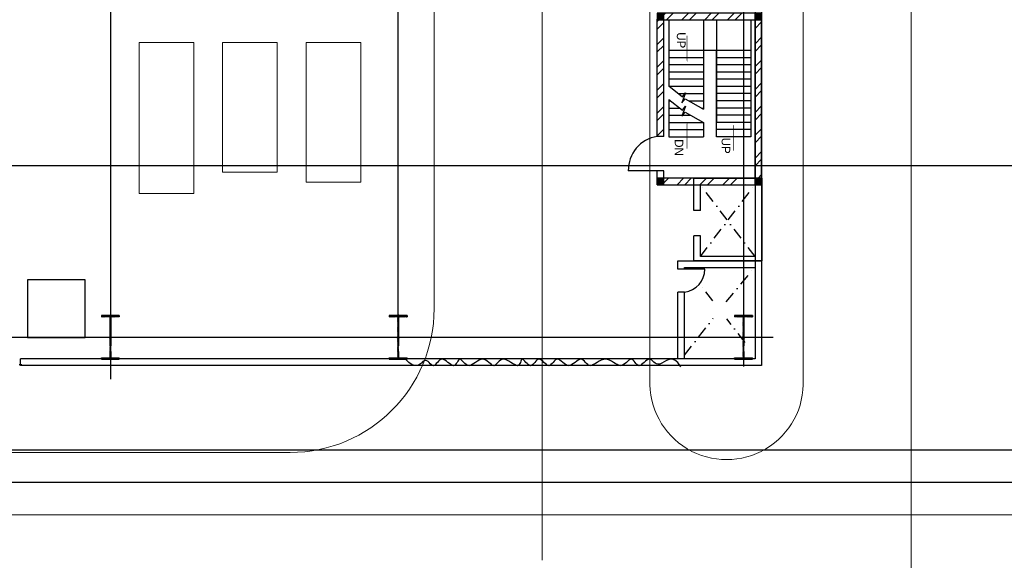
# Model space of a CAD drawing. Extents: x 18893 to 3351893, y -610358 to 406739.
# Tile 111 of 256: x 2141935 to 2176146, y -21115 to -2318. Entities that reach past the tile are written whole.
import ezdxf

# ---------------------------------------------------------------- set-up
doc = ezdxf.new("R2010")
doc.units = 0
doc.header["$LTSCALE"] = 800
doc.header["$MEASUREMENT"] = 0
for name, pattern in [('CENTER', [2, 1.25, -0.25, 0.25, -0.25]), ('CONTINOUS', [0]), ('DASHDOT', [1, 0.5, -0.25, 0, -0.25]), ('PHANTOM', [2.5, 1.25, -0.25, 0.25, -0.25, 0.25, -0.25])]:
    doc.linetypes.add(name, pattern=pattern)
doc.layers.get('0').update_dxf_attribs({"linetype": 'CONTINUOUS'})
for name, color, linetype in [('CENTER', 2, 'CENTER'), ('COL', 1, 'CENTER'), ('EQP0', 1, 'CONTINUOUS'), ('GRID', 8, 'CENTER'), ('grid-20m', 53, 'CONTINUOUS'), ('HATCH', 9, 'CONTINUOUS'), ('KEY PLAN', 251, 'CONTINUOUS'), ('PIPE', 1, 'CONTINUOUS'), ('REV3', 2, 'CONTINUOUS'), ('WALL', 6, 'CONTINUOUS')]:
    doc.layers.add(name, color=color, linetype=linetype)
doc.layers.add('DIM', color=4, linetype='CONTINUOUS', lineweight=13)
doc.styles.add('HTX11', font='O8111901')
pattern_1 = [(45, (-124552.498, -214992.06), (22.097087, -22.097087), [])]
pattern_2 = [(45, (200, 0), (-397.748, 397.748), []), (45, (465.17, 0), (-397.748, 397.748), [])]
pattern_3 = [(45, (-121152.498, -214992.06), (22.097087, -22.097087), [])]
pattern_4 = [(45, (-121152.498, -220725.06), (22.097087, -22.097087), [])]
pattern_5 = [(45, (-124552.498, -220725.06), (22.097087, -22.097087), [])]

# ---------------------------------------------------------------- blocks, each defined once
blk = doc.blocks.new('A$C12696E3D')
at = {"layer": 'REV3', "linetype": 'Continuous'}
h = blk.add_hatch(dxfattribs=at)
h.set_pattern_fill('ANSI31', color=256, scale=250, angle=90, style=0)
h.set_pattern_definition(pattern_1)
h.paths.add_polyline_path([(230, 5963), (230, 5848), (0, 5848), (0, 5963)])
h = blk.add_hatch(dxfattribs=at)
h.set_pattern_fill('ANSI31', color=256, scale=250, angle=90, style=0)
h.set_pattern_definition(pattern_1)
h.paths.add_polyline_path([(230, 5848), (230, 5733), (0, 5733), (0, 5848)])
h = blk.add_hatch(dxfattribs=at)
h.set_pattern_fill('ANSI32', color=9, scale=1500, style=0)
h.set_pattern_definition(pattern_2)
h.paths.add_polyline_path([(3630, 5733), (540, 5733), (540, 5963), (3630, 5963)])
h = blk.add_hatch(dxfattribs=at)
h.set_pattern_fill('ANSI31', color=256, scale=250, angle=90, style=0)
h.set_pattern_definition(pattern_3)
h.paths.add_polyline_path([(3630, 5963), (3630, 5848), (3400, 5848), (3400, 5963)])
h = blk.add_hatch(dxfattribs=at)
h.set_pattern_fill('ANSI31', color=256, scale=250, angle=90, style=0)
h.set_pattern_definition(pattern_3)
h.paths.add_polyline_path([(3630, 5848), (3630, 5733), (3400, 5733), (3400, 5848)])
h = blk.add_hatch(dxfattribs=at)
h.set_pattern_fill('ANSI32', color=9, scale=1500, style=0)
h.paths.add_polyline_path([(230, 5733), (230, 213), (0, 213), (0, 5733)])
h = blk.add_hatch(dxfattribs=at)
h.set_pattern_fill('ANSI32', color=9, scale=1500, style=0)
h.set_pattern_definition(pattern_2)
h.paths.add_polyline_path([(3630, 4284), (3630, 213), (3400, 213), (3399, 4284)])
h = blk.add_hatch(dxfattribs=at)
h.set_pattern_fill('ANSI31', color=256, scale=250, angle=90, style=0)
h.set_pattern_definition(pattern_5)
h.paths.add_polyline_path([(230, 230), (230, 115), (0, 115), (0, 230)])
h = blk.add_hatch(dxfattribs=at)
h.set_pattern_fill('ANSI31', color=256, scale=250, angle=90, style=0)
h.set_pattern_definition(pattern_5)
h.paths.add_polyline_path([(230, 115), (230, 0), (0, 0), (0, 115)])
h = blk.add_hatch(dxfattribs=at)
h.set_pattern_fill('ANSI32', color=9, scale=1500, style=0)
h.set_pattern_definition(pattern_2)
h.paths.add_polyline_path([(3630, 0), (430, 0), (430, 230), (3630, 230)])
h = blk.add_hatch(dxfattribs=at)
h.set_pattern_fill('ANSI31', color=256, scale=250, angle=90, style=0)
h.set_pattern_definition(pattern_4)
h.paths.add_polyline_path([(3630, 230), (3630, 115), (3400, 115), (3400, 230)])
h = blk.add_hatch(dxfattribs=at)
h.set_pattern_fill('ANSI31', color=256, scale=250, angle=90, style=0)
h.set_pattern_definition(pattern_4)
h.paths.add_polyline_path([(3630, 115), (3630, 0), (3400, 0), (3400, 115)])
for p, q in [((230, 5963), (0, 5963)), ((3630, 5963), (3400, 5963)), ((230, 5733), (0, 5733)), ((3630, 5733), (3400, 5733)), ((230, 230), (0, 230)), ((230, 0), (0, 0)), ((3630, 230), (3400, 230)), ((3630, 0), (3400, 0))]:
    blk.add_line(p, q, dxfattribs=at)
at = {"layer": 'REV3', "linetype": 'Continuous', "flags": 128}
for points in [[(983, 3863, 0, 150, 0), (983, 4218, 25, 25, 0), (983, 4776, 25, 25, 0)], [(2590, 3798, 0, 150, 0), (2590, 4153, 25, 25, 0), (2590, 4711, 25, 25, 0)], [(2590, 1696, 0, 150, 0), (2590, 1341, 25, 25, 0), (2590, 783, 25, 25, 0)]]:
    blk.add_lwpolyline(points, format="xyseb", dxfattribs=at)
at = {"layer": 'WALL'}
for p, q in [((3400, 5484), (4633, 5484)), ((372, 230), (372, 4298)), ((372, 4298), (1572, 4298)), ((2022, 3798), (2022, 4298)), ((3222, 4298), (2022, 4298)), ((3222, 3000), (3222, 4298)), ((3400, 4284), (3630, 4284)), ((372, 4048), (1572, 4048)), ((372, 3798), (1572, 3798)), ((1572, 230), (1572, 3798)), ((3222, 4048), (2022, 4048)), ((3222, 3798), (2022, 3798)), ((372, 3548), (1572, 3548)), ((3222, 3548), (2472, 3548)), ((372, 3298), (1572, 3298)), ((2022, 230), (2022, 3333)), ((2085, 3298), (2022, 3298)), ((3222, 3298), (2844, 3298)), ((372, 3048), (1572, 3048)), ((372, 2798), (1572, 2798)), ((2535, 3048), (2022, 3048)), ((2889, 2798), (2022, 2798)), ((3222, 3048), (3161, 3048)), ((372, 2548), (1572, 2548)), ((2022, 2548), (3222, 2548)), ((3222, 230), (3222, 2535)), ((372, 2298), (1572, 2298)), ((2022, 2298), (3222, 2298)), ((372, 2048), (1572, 2048)), ((372, 1798), (1572, 1798)), ((2022, 2048), (3222, 2048)), ((2022, 1798), (3222, 1798)), ((372, 1548), (1572, 1548)), ((2022, 1548), (3222, 1548)), ((372, 1298), (1572, 1298)), ((1572, 1298), (2022, 1298)), ((2022, 1298), (3222, 1298))]:
    blk.add_line(p, q, dxfattribs=at)
for points in [[(0, 5963), (0, 0)], [(230, 5963), (230, 0)], [(3400, 5963), (3400, 5484)], [(3630, 5963), (3630, 5484)], [(1572, 4298), (1572, 1298)], [(3399, 4284), (3400, 213)], [(3630, 4284), (3630, 213)], [(3226, 2997), (2754, 3369), (2643, 3229), (2769, 3585), (2658, 3445), (2022, 3798)], [(3226, 2532), (2754, 2904), (2643, 2764), (2769, 3120), (2658, 2980), (2022, 3333)], [(3400, 574), (3400, 0)], [(3630, 574), (3630, 213)]]:
    blk.add_lwpolyline(points, dxfattribs=at)
for points in [[(0, 5963), (0, 5733), (3630, 5733), (3630, 5963)], [(3630, 0), (3630, 230), (0, 230), (0, 0)]]:
    blk.add_lwpolyline(points, close=True, dxfattribs=at)
blk.add_arc((3447, 5456), 1186, 278.8623, 1.3701, dxfattribs=at)
at = {"layer": 'WALL', "style": 'HTX11'}
for s, p in [('UP', (1392, 4329)), ('DN', (3019, 4382)), ('UP', (2946, 663))]:
    blk.add_text(s, height=300, rotation=90, dxfattribs=at).set_placement(p)
blk = doc.blocks.new('A$C1C927E47')
at = {"layer": 'COL'}
h = blk.add_hatch(dxfattribs=at)
h.set_pattern_fill('ANSI31', color=256, scale=100, style=0)
h.paths.add_polyline_path([(16, 0), (0, 0), (0, -710), (16, -710)])
h.paths.add_polyline_path([(16, 710), (0, 710), (0, 0), (16, 0)])
h.paths.add_polyline_path([(0, 710), (-16, 710), (-16, 0), (0, 0)])
h.paths.add_polyline_path([(0, 0), (-16, 0), (-16, -710), (0, -710)])
h.paths.add_polyline_path([(-310, -710), (-310, -760), (0, -760), (0, -710)])
h.paths.add_polyline_path([(310, -760), (310, -710), (0, -710), (0, -760)])
h.paths.add_polyline_path([(310, 710), (310, 760), (0, 760), (0, 710)])
h.paths.add_polyline_path([(-310, 760), (-310, 710), (0, 710), (0, 760)])
for p, q in [((310, 760), (-310, 760)), ((-310, 760), (-310, 710)), ((310, 710), (-310, 710)), ((-16, -710), (-16, 710)), ((16, -710), (16, 710)), ((310, 760), (310, 710)), ((-310, -710), (310, -710)), ((-310, -760), (-310, -710)), ((-310, -760), (310, -760)), ((310, -760), (310, -710))]:
    blk.add_line(p, q, dxfattribs=at)
at = {"layer": 'COL', "color": 2}
for p, q in [((0, -792), (0, 792)), ((44, 0), (-44, 0))]:
    blk.add_line(p, q, dxfattribs=at)

msp = doc.modelspace()

# ---------------------------------------------------------------- linework, layer by layer
at = {"color": 8, "linetype": 'CENTER', "ltscale": 5000}
for p, q in [((2039062.75, -17277.67), (2201338.64, -17277.67)), ((2039062.75, -18402.67), (2201338.64, -18402.67))]:
    msp.add_line(p, q, dxfattribs=at)
at = {"layer": 'CENTER', "linetype": 'DASHDOT'}
for p, q in [((2167484.97, -10555.1), (2165584.97, -8055.1)), ((2165584.97, -10555.1), (2167484.97, -8055.1)), ((2166477.43, -12127.14), (2167484.97, -10930.1)), ((2166017.75, -12095.24), (2165557.67, -11502.77)), ((2165034.97, -13984.67), (2166034.58, -12697.42)), ((2167143.97, -13545.55), (2166499.7, -12715.88))]:
    msp.add_line(p, q, dxfattribs=at)
at = {"layer": 'DIM', "color": 1, "lineweight": 5}
for points in [[(2147984.97, -3114.67), (2146084.97, -3114.67), (2146084.97, -8364.67), (2147984.97, -8364.67)], [(2148984.97, -3114.67), (2150884.97, -3114.67), (2150884.97, -7614.67), (2148984.97, -7614.67)], [(2153784.97, -3114.67), (2151884.97, -3114.67), (2151884.97, -7964.67), (2153784.97, -7964.67)]]:
    msp.add_lwpolyline(points, close=True, dxfattribs=at)
at = {"layer": 'EQP0'}
msp.add_lwpolyline([(2144209.97, -11364.67), (2142209.97, -11364.67), (2142209.97, -13364.67), (2144209.97, -13364.67)], close=True, dxfattribs=at)
at = {"layer": 'GRID', "linetype": 'CENTER', "ltscale": 5000}
for p, q in [((2145084.97, 27151.09), (2145084.97, -14821.01)), ((2155084.97, -14147.08), (2155084.97, 27151.09)), ((2167084.97, 25178.7), (2167084.97, -14374.92)), ((2168111.29, -13364.67), (2072584.97, -13364.67))]:
    msp.add_line(p, q, dxfattribs=at)
at = {"layer": 'grid-20m', "linetype": 'PHANTOM', "ltscale": 12000}
msp.add_line((2246697.88, -7402.67), (1958909.84, -7402.67), dxfattribs=at)
at = {"layer": 'HATCH'}
msp.add_line((2165034.97, -10983.24), (2165028.11, -10990.1), dxfattribs=at)
at = {"layer": 'KEY PLAN', "linetype": 'CONTINOUS', "lineweight": 15}
for p, q in [((2172907.97, 80115.86), (2172907.97, -39752.67)), ((2169157.97, 33751.87), (2169157.97, -14828.55)), ((2156334.97, -12364.25), (2156334.97, 26915.13)), ((2160084.97, 26915.13), (2160084.97, -21114.67)), ((2163834.97, -14828.13), (2163834.97, 26915.13)), ((2151334.97, -17364.25), (2077976.2, -17364.25)), ((2039062.75, -19527.67), (2201338.64, -19527.67))]:
    msp.add_line(p, q, dxfattribs=at)
for centre, radius, start, end in [((2151334.97, -12364.25), 5000, 270, 0), ((2166496.43, -14950.75), 2664.34, 177.371289, 2.628711)]:
    msp.add_arc(centre, radius, start, end, dxfattribs=at)
at = {"layer": 'PIPE'}
for points in [[(2142007.41, -14314.59), (2141964.85, -14322.19), (2141920.15, -14314.59)], [(2164911.48, -14382.3), (2164805.69, -14234.16), (2164701.53, -14151.44), (2164600.14, -14120.94), (2164502.64, -14129.48), (2164410.17, -14163.87), (2164323.89, -14210.92), (2164244.92, -14257.43), (2164174.39, -14290.22), (2164113.01, -14299.3), (2164059.6, -14287.53), (2164012.58, -14260.95), (2163970.34, -14225.63), (2163931.27, -14187.61), (2163893.78, -14152.96), (2163856.24, -14127.73), (2163817.07, -14117.97), (2163775.06, -14127.84), (2163730.62, -14153.86), (2163684.56, -14190.64), (2163637.69, -14232.8), (2163590.81, -14274.97), (2163544.75, -14311.75), (2163500.31, -14337.77), (2163458.3, -14347.64), (2163419.28, -14337.77), (2163382.83, -14311.75), (2163348.24, -14274.97), (2163314.85, -14232.8), (2163281.96, -14190.64), (2163248.89, -14153.86), (2163214.97, -14127.84), (2163179.5, -14117.97), (2163141.9, -14127.84), (2163102, -14153.86), (2163059.71, -14190.64), (2163014.97, -14232.8), (2162967.7, -14274.97), (2162917.82, -14311.75), (2162865.25, -14337.77), (2162809.92, -14347.64), (2162751.81, -14337.77), (2162691.12, -14311.75), (2162628.09, -14274.97), (2162563, -14232.8), (2162496.07, -14190.64), (2162427.58, -14153.86), (2162357.77, -14127.84), (2162286.89, -14117.97), (2162215.3, -14127.84), (2162143.74, -14153.86), (2162073.04, -14190.64), (2162004.04, -14232.8), (2161937.56, -14274.97), (2161874.46, -14311.75), (2161815.56, -14337.77), (2161761.7, -14347.64), (2161713.37, -14337.77), (2161669.68, -14311.75), (2161629.38, -14274.97), (2161591.23, -14232.8), (2161554, -14190.64), (2161516.43, -14153.86), (2161477.3, -14127.84), (2161435.35, -14117.97), (2161389.67, -14127.84), (2161340.59, -14153.86), (2161288.78, -14190.64), (2161234.89, -14232.8), (2161179.59, -14274.97), (2161123.52, -14311.75), (2161067.35, -14337.77), (2161011.74, -14347.64), (2160957.26, -14337.77), (2160904.12, -14311.75), (2160852.45, -14274.97), (2160802.37, -14232.8), (2160754.01, -14190.64), (2160707.51, -14153.86), (2160662.98, -14127.84), (2160620.55, -14117.97), (2160580.25, -14127.84), (2160541.67, -14153.86), (2160504.3, -14190.64), (2160467.64, -14232.8), (2160431.19, -14274.97), (2160394.43, -14311.75), (2160356.86, -14337.77), (2160317.97, -14347.64), (2160277.42, -14337.77), (2160235.51, -14311.75), (2160192.68, -14274.97), (2160149.39, -14232.8), (2160106.11, -14190.64), (2160063.28, -14153.86), (2160021.36, -14127.84), (2159980.82, -14117.97), (2159941.94, -14127.84), (2159904.46, -14153.86), (2159867.94, -14190.64), (2159831.96, -14232.8), (2159796.07, -14274.97), (2159759.86, -14311.75), (2159722.89, -14337.77), (2159684.72, -14347.64), (2159645.16, -14337.77), (2159604.89, -14311.75), (2159564.82, -14274.97), (2159525.87, -14232.8), (2159488.94, -14190.64), (2159454.95, -14153.86), (2159424.81, -14127.84), (2159399.43, -14117.97), (2159379.24, -14127.84), (2159362.69, -14153.86), (2159347.77, -14190.64), (2159332.43, -14232.8), (2159314.67, -14274.97), (2159292.45, -14311.75), (2159263.75, -14337.77), (2159226.53, -14347.64), (2159179.48, -14337.77), (2159124.07, -14311.75), (2159062.49, -14274.97), (2158996.9, -14232.8), (2158929.48, -14190.64), (2158862.42, -14153.86), (2158797.9, -14127.84), (2158738.08, -14117.97), (2158684.6, -14127.84), (2158636.84, -14153.86), (2158593.64, -14190.64), (2158553.84, -14232.8), (2158516.26, -14274.97), (2158479.74, -14311.75), (2158443.13, -14337.77), (2158405.25, -14347.64), (2158365.13, -14337.77), (2158322.61, -14311.75), (2158277.71, -14274.97), (2158230.46, -14232.8), (2158180.87, -14190.64), (2158128.98, -14153.86), (2158074.81, -14127.84), (2158018.38, -14117.97), (2157959.84, -14127.84), (2157899.78, -14153.86), (2157838.91, -14190.64), (2157777.94, -14232.8), (2157717.58, -14274.97), (2157658.53, -14311.75), (2157601.51, -14337.77), (2157547.22, -14347.64), (2157496.25, -14337.77), (2157448.65, -14311.75), (2157404.34, -14274.97), (2157363.25, -14232.8), (2157325.29, -14190.64), (2157290.4, -14153.86), (2157258.5, -14127.84), (2157229.52, -14117.97), (2157203.2, -14127.84), (2157178.63, -14153.86), (2157154.74, -14190.64), (2157130.43, -14232.8), (2157104.62, -14274.97), (2157076.23, -14311.75), (2157044.17, -14337.77), (2157007.37, -14347.64), (2156965.12, -14337.77), (2156918.26, -14311.75), (2156868.01, -14274.97), (2156815.61, -14232.8), (2156762.28, -14190.64), (2156709.23, -14153.86), (2156657.71, -14127.84), (2156608.92, -14117.97), (2156563.8, -14127.84), (2156522.05, -14153.86), (2156483.08, -14190.64), (2156446.3, -14232.8), (2156411.13, -14274.97), (2156376.96, -14311.75), (2156343.21, -14337.77), (2156309.28, -14347.64), (2156274.65, -14337.88), (2156239.06, -14312.65), (2156202.31, -14278), (2156164.2, -14239.98), (2156124.55, -14204.66), (2156083.15, -14178.08), (2156039.82, -14166.3), (2155994.35, -14175.39), (2155946.12, -14208.18), (2155892.78, -14254.69), (2155831.55, -14301.74), (2155759.64, -14336.13), (2155674.29, -14344.67), (2155572.71, -14314.17), (2155452.12, -14231.45), (2155309.73, -14083.3)]]:
    msp.add_lwpolyline(points, dxfattribs=at)
at = {"layer": 'WALL'}
for p, q in [((2167714.97, 24805.33), (2167714.97, -14193.53)), ((2167484.97, 24575.33), (2167484.97, -13963.53)), ((2165584.97, -8951.59), (2165354.97, -8951.59)), ((2165584.97, -9835.14), (2165354.97, -9835.14)), ((2165034.97, -10990.1), (2165034.97, -10930.1)), ((2165734.97, -10990.1), (2164804.97, -10990.1)), ((2165034.97, -11789.67), (2164804.97, -11789.67)), ((2141959.97, -14344.67), (2141959.97, -14114.67))]:
    msp.add_line(p, q, dxfattribs=at)
for points in [[(2165354.97, -8951.59), (2165354.62, -7825.1), (2167716.34, -7825.1), (2167716.34, -10700.1), (2165356.34, -10700.1), (2165356.34, -9835.14)], [(2165584.97, -8951.59), (2165584.97, -8055.1), (2167484.97, -8055.1), (2167484.97, -10555.1), (2165584.97, -10555.1), (2165584.97, -9835.14)], [(2164804.97, -10990.1), (2164804.97, -10700.1), (2167714.97, -10700.1), (2167714.97, -14344.67), (2141959.97, -14344.67)], [(2165034.97, -10990.1), (2165034.97, -10930.1), (2167484.97, -10930.1), (2167484.97, -14114.67), (2141959.97, -14114.67)], [(2164804.97, -14114.67), (2164804.97, -11789.67)], [(2165034.97, -14114.67), (2165034.97, -11789.67)]]:
    msp.add_lwpolyline(points, dxfattribs=at)
msp.add_arc((2164942.62, -11002.62), 792.45, 276.692565, 0.904977, dxfattribs=at)

# ---------------------------------------------------------------- block references
at = {"rotation": 180}
msp.add_blockref('A$C12696E3D', (2167714.97, -2092.1), dxfattribs=at)
at = {"layer": 'HATCH', "rotation": 180}
for p in [(2145084.97, -13364.67), (2155084.97, -13364.67), (2167084.97, -13364.67)]:
    msp.add_blockref('A$C1C927E47', p, dxfattribs=at)

doc.saveas('drawing.dxf')
